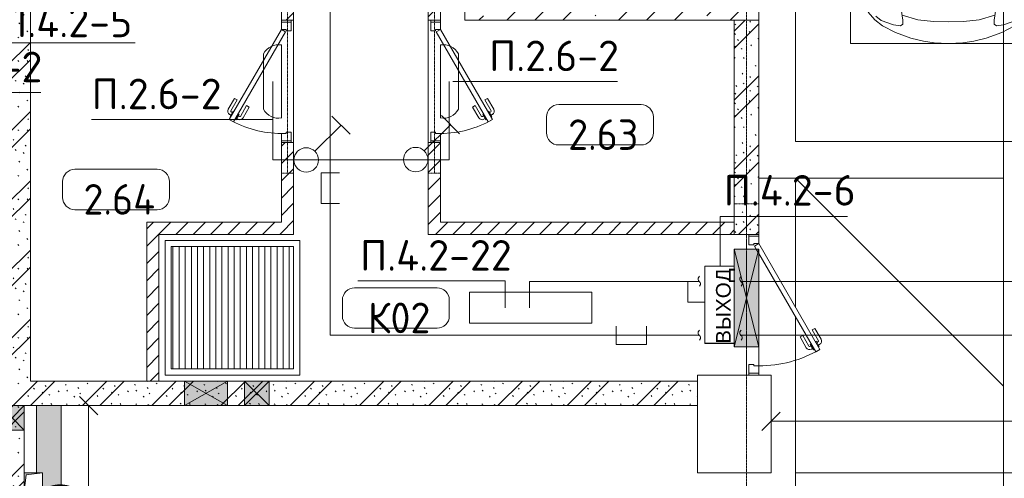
# Model space of a CAD drawing. Header units: millimetres. Extents: x -32229 to 288056, y -13689 to 125138.
# Tile 180 of 193: x 37498 to 45541, y 113006 to 116755. Entities that reach past the tile are written whole.
import ezdxf

# ---------------------------------------------------------------- set-up
doc = ezdxf.new("R2010")
doc.units = ezdxf.units.MM
doc.linetypes.add('3_ Штрих_ 1 х 1 мм', pattern=[2, 1, -1])
doc.linetypes.add('ADSK_Линия сетки', pattern=[25, 20, -2.5, 0, -2.5])
for name, color, linetype, lineweight in [('A-ANNO-DIMS', 7, 'Continuous', 9), ('A-ANNO-DIMS-200', 7, 'Continuous', 9), ('A-ANNO-NOTE', 7, 'Continuous', 18), ('A-AREA-IDEN', 7, 'Continuous', 9), ('A-DETL-GENF', 7, 'Continuous', 18), ('A-DETL-THIN', 7, 'Continuous', 9), ('A-DOOR', 7, 'Continuous', 18), ('A-DOOR-FRAM', 7, 'Continuous', 9), ('A-FLOR', 7, 'Continuous', 18), ('A-GENM', 7, 'Continuous', 18), ('A-GLAZ', 7, 'Continuous', 18), ('A-WALL', 7, 'Continuous', 18), ('A-WALL-PATT', 7, 'Continuous', 40), ('C-PRKG', 7, 'Continuous', 18), ('G-ANNO-TEXT', 7, 'Continuous', 9), ('I-WALL', 7, 'Continuous', 18), ('M-EQPM', 7, 'Continuous', 18), ('S-BEAM', 7, 'Continuous', 18), ('S-COLS', 7, 'Continuous', 18), ('S-GRID', 7, 'Continuous', 9)]:
    doc.layers.add(name, color=color, linetype=linetype, lineweight=lineweight)
doc.layers.add('A-DETL', color=7, linetype='Continuous', lineweight=9, true_color=0x00a600)
doc.styles.add('Arial', font='arial.ttf', dxfattribs={"height": 120})
doc.styles.add('GOST Common_3', font='GOST_Common.ttf', dxfattribs={"width": 0.9, "height": 250})
doc.styles.add('GOST Common_4', font='GOST_Common.ttf', dxfattribs={"height": 250})
doc.styles.add('ISOCPEUR', font='isocpeur.ttf', dxfattribs={"height": 250})
doc.dimstyles.new('ГОСТ_2_5_мм2', dxfattribs={"dimscale": 304.8, "dimtxt": 251.428749, "dimasz": 0.492126, "dimexe": 0.492126, "dimexo": 0.656168, "dimgap": 0.098425, "dimtad": 1, "dimdec": 0, "dimdsep": 46, "dimtxsty": 'GOST Common_3', "dimblk1": 'OBLIQUE', "dimblk2": 'OBLIQUE', "dimsah": 1, "dimcen": 0.09, "dimazin": 2, "dimtfac": 1, "dimtdec": 4, "dimtix": 1, "dimtmove": 0, "dimatfit": 3, "dimfxl": 1, "dimtvp": 1, "dimtolj": 1, "dimtzin": 0, "dimarcsym": 2})
doc.dimstyles.new('ГОСТ_2_5_мм2_1', dxfattribs={"dimscale": 304.8, "dimtxt": 251.428749, "dimasz": 0.492126, "dimexe": 0.492126, "dimexo": 0.656168, "dimgap": 0.098425, "dimtad": 1, "dimdec": 0, "dimdsep": 46, "dimtxsty": 'GOST Common_3', "dimblk1": 'OBLIQUE', "dimblk2": 'OBLIQUE', "dimsah": 1, "dimcen": 0.09, "dimazin": 2, "dimtfac": 1, "dimtdec": 4, "dimtix": 1, "dimtmove": 0, "dimatfit": 3, "dimfxl": 1, "dimtvp": 1, "dimtolj": 1, "dimtzin": 0, "dimarcsym": 2})
pattern_1 = [(135, (300.56, 377.28), (-565.6854, 6e-14), [10, -790]), (135, (349.8, 474.73), (-565.6854, 6e-14), [10, -790]), (135, (423.93, 473.06), (-565.6854, 6e-14), [10, -790]), (135, (229.92, 447.9), (-565.6854, 6e-14), [10, -790]), (135, (155.08, 447.9), (-565.6854, 6e-14), [10, -790]), (135, (114.9, 369.03), (-565.6854, 6e-14), [10, -790]), (135, (132.43, 285.8), (-565.6854, 6e-14), [10, -790]), (135, (214.66, 322), (-565.6854, 6e-14), [10, -790]), (135, (198.16, 261.88), (-565.6854, 6e-14), [10, -790]), (135, (45.2, 272.9), (-565.6854, 6e-14), [10, -790]), (135, (42.32, 336.16), (-565.6854, 6e-14), [10, -790]), (135, (92.26, 192.24), (-565.6854, 6e-14), [10, -790]), (135, (7.07, 149.2), (-565.6854, 6e-14), [10, -790]), (135, (80.6, 95.1), (-565.6854, 6e-14), [10, -790]), (135, (79.53, 36.94), (-565.6854, 6e-14), [10, -790]), (135, (153.87, 74.56), (-565.6854, 6e-14), [10, -790]), (135, (228.35, 124.8), (-565.6854, 6e-14), [10, -790]), (135, (279.75, 180.4), (-565.6854, 6e-14), [10, -790]), (135, (282.9, 31.63), (-565.6854, 6e-14), [10, -790]), (135, (377.38, 53.45), (-565.6854, 6e-14), [10, -790]), (135, (352.28, 102.7), (-565.6854, 6e-14), [10, -790]), (135, (354.05, 0), (-565.6854, 6e-14), [10, -790]), (135, (553.23, 16.45), (-565.6854, 6e-14), [10, -790]), (135, (542.38, 63.45), (-565.6854, 6e-14), [10, -790]), (135, (536.58, 239.3), (-565.6854, 6e-14), [10, -790]), (135, (475.85, 203.9), (-565.6854, 6e-14), [10, -790]), (135, (475.85, 316.54), (-565.6854, 6e-14), [10, -790]), (135, (520.8, 408.7), (-565.6854, 6e-14), [10, -790]), (135, (551.1, 470.8), (-565.6854, 6e-14), [10, -790]), (135, (235.25, 537.93), (-565.6854, 6e-14), [10, -790]), (135, (407.25, 547.65), (-565.6854, 6e-14), [10, -790]), (135, (94.5, 558.6), (-565.6854, 6e-14), [10, -790]), (135, (46.4, 532.3), (-565.6854, 6e-14), [10, -790]), (135, (85.56, 465.04), (-565.6854, 6e-14), [10, -790]), (135, (355.53, 181.14), (-565.6854, 6e-14), [10, -790]), (135, (362.23, 243.6), (-565.6854, 6e-14), [10, -790]), (135, (413.45, 344.1), (-565.6854, 6e-14), [10, -790]), (135, (286.3, 273.25), (-565.6854, 6e-14), [10, -790]), (135, (423.02, 263.72), (-565.6854, 6e-14), [10, -790]), (135, (162.94, 190.2), (-565.6854, 6e-14), [10, -790]), (135, (470.25, 120.93), (-565.6854, 6e-14), [10, -790]), (135, (484.48, 9.78), (-565.6854, 6e-14), [10, -790]), (45, (0, 212.13), (-565.6854, 0), []), (45, (212.13, 0), (-565.6854, 0), []), (45, (353.55, 0), (-565.6854, 0), []), (45, (0, 353.55), (-565.6854, 0), [])]
pattern_2 = [(45, (0, 0), (-70.71068, 70.71068), [])]

# ---------------------------------------------------------------- blocks, each defined once
blk = doc.blocks.new('АР_Дверь однопольная - 1000х2100h_850__Кладовая-4711806--02 ЭО')
at = {"layer": 'A-DOOR', "color": 253, "lineweight": 5, "true_color": 0xaaaaaa}
for p, q in [((138.9, 433.3), (227.7, 484.6)), ((151.4, 411.7), (138.9, 433.3)), ((151.4, 411.7), (240.2, 462.9)), ((285.5, 469.4), (242.2, 444.4)), ((242.2, 444.4), (246.2, 437.5)), ((253, 450.7), (247, 461.1)), ((270.2, 395.9), (266.2, 402.9)), ((274.6, 463.2), (268.6, 473.6)), ((313.5, 420.9), (270.2, 395.9)), ((281, 402.2), (287, 391.8)), ((289.5, 462.5), (285.5, 469.4)), ((302.6, 414.7), (308.7, 404.3)), ((309.5, 427.9), (313.5, 420.9)), ((196.4, 333.7), (285.2, 385)), ((196.4, 333.7), (208.9, 312.1)), ((208.9, 312.1), (297.7, 363.3))]:
    blk.add_line(p, q, dxfattribs=at)
at = {"layer": 'A-DOOR', "color": 253, "lineweight": 13, "true_color": 0xaaaaaa}
for p, q in [((311.1, 475), (-425, 50)), ((-405, 15.4), (331.1, 440.4)), ((331.1, 440.4), (311.1, 475)), ((-425, 50), (-405, 15.4))]:
    blk.add_line(p, q, dxfattribs=at)
at = {"layer": 'A-DOOR', "color": 253, "lineweight": 5, "true_color": 0xaaaaaa}
for centre, radius, start, end in [((242.7, 458.6), 30, 30, 120), ((242.7, 458.6), 4.99, 30, 120), ((282.7, 389.3), 30, 300, 30), ((-425, 50), 850, 360, 30), ((282.7, 389.3), 4.99, 300, 30)]:
    blk.add_arc(centre, radius, start, end, dxfattribs=at)
at = {"layer": 'A-DOOR-FRAM', "color": 253, "lineweight": 13, "true_color": 0xaaaaaa}
for p, q in [((-485, 50), (-500, 50)), ((-425, 50), (-485, 50)), ((-485, 50), (-485, -30)), ((-425, 10), (-425, 50)), ((-415, 10), (-425, 10)), ((-415, -30), (-415, 10)), ((425, 10), (415, 10)), ((415, 10), (415, -30)), ((485, 50), (425, 50)), ((425, 50), (425, 10)), ((485, -30), (485, 50)), ((485, 50), (500, 50)), ((-485, -30), (-500, -30)), ((-485, -30), (-415, -30)), ((415, -30), (485, -30)), ((485, -30), (500, -30))]:
    blk.add_line(p, q, dxfattribs=at)
blk = doc.blocks.new('АР_Дверь однопольная - 1150х2100h_кл_ коридор-4810575--02 ЭО')
at = {"layer": 'A-DOOR', "color": 253, "lineweight": 13, "true_color": 0xaaaaaa}
for p, q in [((366, 600), (-500, 100)), ((-420, 100), (386, 565.4)), ((386, 565.4), (366, 600)), ((-500, 100), (-480, 65.4)), ((-455, 79.8), (-420, 100)), ((-480, 65.4), (-455, 79.8))]:
    blk.add_line(p, q, dxfattribs=at)
at = {"layer": 'A-DOOR', "color": 253, "lineweight": 5, "true_color": 0xaaaaaa}
for p, q in [((193.8, 558.3), (282.6, 609.6)), ((206.3, 536.7), (295.1, 587.9)), ((340.4, 594.4), (297.1, 569.4)), ((297.1, 569.4), (301.1, 562.5)), ((307.9, 575.7), (301.9, 586.1)), ((329.5, 588.2), (323.5, 598.6)), ((344.4, 587.5), (340.4, 594.4)), ((206.3, 536.7), (193.8, 558.3)), ((251.3, 458.7), (340.1, 510)), ((263.8, 437.1), (352.6, 488.3)), ((325.1, 520.9), (321.1, 527.9)), ((368.4, 545.9), (325.1, 520.9)), ((335.9, 527.2), (341.9, 516.8)), ((357.5, 539.7), (363.6, 529.3)), ((364.4, 552.9), (368.4, 545.9)), ((251.3, 458.7), (263.8, 437.1))]:
    blk.add_line(p, q, dxfattribs=at)
for centre, radius, start, end in [((297.6, 583.6), 30, 30, 120), ((297.6, 583.6), 4.99, 30, 120), ((-500, 100), 1000, 360, 30), ((337.6, 514.3), 4.99, 300, 30), ((337.6, 514.3), 30, 300, 30)]:
    blk.add_arc(centre, radius, start, end, dxfattribs=at)
at = {"layer": 'A-DOOR-FRAM', "color": 253, "lineweight": 13, "true_color": 0xaaaaaa}
for p, q in [((-560, 100), (-575, 100)), ((-500, 100), (-560, 100)), ((-560, 100), (-560, 20)), ((-500, 60), (-500, 100)), ((560, 100), (500, 100)), ((500, 100), (500, 60)), ((560, 20), (560, 100)), ((560, 100), (575, 100)), ((-560, 20), (-575, 20)), ((-560, 20), (-490, 20)), ((-490, 60), (-500, 60)), ((-490, 20), (-490, 60)), ((500, 60), (490, 60)), ((490, 60), (490, 20)), ((490, 20), (560, 20)), ((560, 20), (575, 20))]:
    blk.add_line(p, q, dxfattribs=at)
blk = doc.blocks.new('АР_Машиноместо - 4900x2400_М__5300х2500_-V49--02 ЭО')
at = {"layer": 'A-DETL-GENF', "color": 253, "lineweight": 13, "true_color": 0xaaaaaa}
for p, q in [((1250, -800), (1132.7, -806)), ((1250, -800), (1367.3, -806)), ((943.3, -845.1), (815.8, -891)), ((1044.2, -818.6), (943.3, -845.1)), ((1132.7, -806), (1044.2, -818.6)), ((1367.3, -806), (1455.8, -818.6)), ((1455.8, -818.6), (1556.7, -845.1)), ((1556.7, -845.1), (1684.2, -891)), ((800.1, -952.6), (700.9, -989.1)), ((815.8, -891), (711.9, -946.2)), ((859, -944.1), (800.1, -952.6)), ((877.7, -958.9), (859, -944.1)), ((877.7, -991.4), (877.7, -958.9)), ((1622.3, -958.9), (1641, -944.1)), ((1622.3, -991.4), (1622.3, -958.9)), ((1641, -944.1), (1699.9, -952.6)), ((1684.2, -891), (1788.1, -946.2)), ((1699.9, -952.6), (1799.1, -989.1)), ((1788.1, -946.2), (1852.8, -992.8)), ((841.1, -1225.9), (877.7, -991.4)), ((1000.2, -994.5), (871.4, -1031.3)), ((1127.4, -979.8), (1000.2, -994.5)), ((1250, -977.6), (1127.4, -979.8)), ((1250, -977.6), (1372.6, -979.8)), ((1372.6, -979.8), (1499.8, -994.5)), ((1499.8, -994.5), (1628.6, -1031.3)), ((1658.9, -1225.9), (1622.3, -991.4)), ((1799.1, -989.1), (1845, -1024.3)), ((1852.8, -992.8), (1906.8, -1056.8))]:
    blk.add_line(p, q, dxfattribs=at)
at = {"layer": 'C-PRKG', "color": 253, "lineweight": 13, "true_color": 0xaaaaaa}
for p, q in [((2500, 0), (0, 0)), ((2500, 0), (2500, -5300)), ((450, -800), (2050, -800)), ((2050, -800), (2050, -4500))]:
    blk.add_line(p, q, dxfattribs=at)
blk = doc.blocks.new('АР_Дверь однопольная - 1000х2100h_850__Кладовая-4711845--02 ЭО')
at = {"layer": 'A-DOOR', "color": 253, "lineweight": 5, "true_color": 0xaaaaaa}
for p, q in [((-138.9, 433.3), (-227.7, 484.6)), ((-309.5, 427.9), (-313.5, 420.9)), ((-313.5, 420.9), (-270.2, 395.9)), ((-302.6, 414.7), (-308.7, 404.3)), ((-289.5, 462.5), (-285.5, 469.4)), ((-281, 402.2), (-287, 391.8)), ((-285.5, 469.4), (-242.2, 444.4)), ((-274.6, 463.2), (-268.6, 473.6)), ((-270.2, 395.9), (-266.2, 402.9)), ((-253, 450.7), (-247, 461.1)), ((-242.2, 444.4), (-246.2, 437.5)), ((-151.4, 411.7), (-240.2, 462.9)), ((-151.4, 411.7), (-138.9, 433.3)), ((-208.9, 312.1), (-297.7, 363.3)), ((-196.4, 333.7), (-285.2, 385)), ((-196.4, 333.7), (-208.9, 312.1))]:
    blk.add_line(p, q, dxfattribs=at)
at = {"layer": 'A-DOOR', "color": 253, "lineweight": 13, "true_color": 0xaaaaaa}
for p, q in [((-311.1, 475), (-331.1, 440.4)), ((-331.1, 440.4), (405, 15.4)), ((425, 50), (-311.1, 475)), ((405, 15.4), (425, 50))]:
    blk.add_line(p, q, dxfattribs=at)
at = {"layer": 'A-DOOR', "color": 253, "lineweight": 5, "true_color": 0xaaaaaa}
for centre, radius, start, end in [((-242.7, 458.6), 30, 60, 150), ((425, 50), 850, 150, 180), ((-282.7, 389.3), 30, 150, 240), ((-242.7, 458.6), 4.99, 60, 150), ((-282.7, 389.3), 4.99, 150, 240)]:
    blk.add_arc(centre, radius, start, end, dxfattribs=at)
at = {"layer": 'A-DOOR-FRAM', "color": 253, "lineweight": 13, "true_color": 0xaaaaaa}
for p, q in [((-485, 50), (-500, 50)), ((-425, 50), (-485, 50)), ((-485, 50), (-485, -30)), ((-425, 10), (-425, 50)), ((-415, 10), (-425, 10)), ((-415, -30), (-415, 10)), ((425, 10), (415, 10)), ((415, 10), (415, -30)), ((485, 50), (425, 50)), ((425, 50), (425, 10)), ((485, -30), (485, 50)), ((485, 50), (500, 50)), ((-485, -30), (-500, -30)), ((-485, -30), (-415, -30)), ((415, -30), (485, -30)), ((485, -30), (500, -30))]:
    blk.add_line(p, q, dxfattribs=at)
blk = doc.blocks.new('АР_Приямок - ПР-1_1100х1100 х50-V75--02 ЭО')
at = {"layer": 'M-EQPM', "lineweight": 5, "true_color": 0xaaaaaa}
h = blk.add_hatch(dxfattribs=at)
h.set_pattern_fill('FP_31', color=253, style=0, pattern_type=2)
h.set_pattern_definition([(90, (0, 0), (-50, 3e-15), [])])
h.paths.add_polyline_path([(1050, -500), (1050, 500), (50, 500), (50, -500)])
at = {"layer": 'M-EQPM', "color": 253, "lineweight": 13, "true_color": 0xaaaaaa}
for p, q in [((0, -550), (0, 550)), ((0, 550), (1100, 550)), ((1100, 550), (1100, -550)), ((1100, -550), (0, -550))]:
    blk.add_line(p, q, dxfattribs=at)
blk = doc.blocks.new('АР_Лоток - 200х100h_ЛВ1-7906145--02 ЭО')
at = {"layer": 'M-EQPM', "lineweight": 13, "true_color": 0xf3f3f3}
blk.add_hatch(color=7, dxfattribs=at).paths.add_polyline_path([(0, -100), (14610, -100), (14610, 100), (14060, 100), (14060, 50), (13910, 50), (13910, 100), (0, 100)])
at = {"layer": 'M-EQPM', "color": 253, "lineweight": 13, "true_color": 0xaaaaaa}
for p, q in [((14610, 100), (14060, 100)), ((0, -100), (14610, -100))]:
    blk.add_line(p, q, dxfattribs=at)
blk = doc.blocks.new('АР_Отверстие прямоугольное - ОВВ-4809548--02 ЭО')
at = {"layer": 'A-GLAZ', "lineweight": 13, "true_color": 0xf0f0f0}
blk.add_hatch(color=7, dxfattribs=at).paths.add_polyline_path([(525, 100), (-275, 100), (-275, -100), (525, -100)])
at = {"layer": 'A-GLAZ', "color": 253, "lineweight": 5, "true_color": 0xaaaaaa}
for p, q in [((525, 100), (-275, -100)), ((-275, 100), (525, -100))]:
    blk.add_line(p, q, dxfattribs=at)
at = {"layer": 'A-GLAZ', "color": 253, "lineweight": 13, "true_color": 0xaaaaaa}
for p, q in [((525, 100), (-275, 100)), ((-275, 100), (-275, -100)), ((-275, 100), (-275, -100)), ((525, -100), (525, 100)), ((525, 100), (525, -100)), ((-275, -100), (525, -100))]:
    blk.add_line(p, q, dxfattribs=at)
blk = doc.blocks.new('АР_Отверстие прямоугольное - ОВВ-3298944--02 ЭО')
at = {"layer": 'A-GLAZ', "lineweight": 13, "true_color": 0xf0f0f0}
blk.add_hatch(color=7, dxfattribs=at).paths.add_polyline_path([(300, 100), (-50, 100), (-50, -100), (300, -100)])
at = {"layer": 'A-GLAZ', "color": 253, "lineweight": 5, "true_color": 0xaaaaaa}
for p, q in [((300, 100), (-50, -100)), ((-50, 100), (300, -100))]:
    blk.add_line(p, q, dxfattribs=at)
at = {"layer": 'A-GLAZ', "color": 253, "lineweight": 13, "true_color": 0xaaaaaa}
for p, q in [((300, 100), (-50, 100)), ((-50, 100), (-50, -100)), ((-50, 100), (-50, -100)), ((300, -100), (300, 100)), ((300, 100), (300, -100)), ((-50, -100), (300, -100))]:
    blk.add_line(p, q, dxfattribs=at)
blk = doc.blocks.new('АР_Канал вертикальный прямоугольный - ВК-V88--02 ЭО')
at = {"layer": 'M-EQPM', "lineweight": 13, "true_color": 0xe2e2e2}
blk.add_hatch(color=254, dxfattribs=at).paths.add_polyline_path([(-75, -75), (-60, 60), (75, 75), (-75, 75)])
at = {"layer": 'M-EQPM', "color": 253, "lineweight": 13, "true_color": 0xaaaaaa}
for p, q in [((75, 75), (-75, 75)), ((-75, 75), (-75, -75)), ((75, 75), (-75, 75)), ((-75, 75), (-75, -75)), ((-75, -75), (-75, 75)), ((-75, 75), (75, 75)), ((-75, -75), (-60, 60)), ((-75, -75), (-60, 60)), ((-60, 60), (75, 75)), ((-60, 60), (75, 75)), ((75, -75), (75, 75)), ((75, 75), (75, -75)), ((-75, -75), (75, -75)), ((75, -75), (-75, -75))]:
    blk.add_line(p, q, dxfattribs=at)
blk = doc.blocks.new('АР-Заполнение деф_ шва - Д_ш_-4425143--02 ЭО')
at = {"layer": 'A-GENM', "color": 253, "lineweight": 13, "true_color": 0xaaaaaa}
blk.add_line((0, -25), (24910, -25), dxfattribs=at)
blk = doc.blocks.new('АР_Перемычка - 100_Уx1_75x5__250-250-6683530--02 ЭО')
at = {"layer": 'S-BEAM', "color": 9, "linetype": '3_ Штрих_ 1 х 1 мм', "lineweight": 15, "true_color": 0xc4c4c4}
for p, q in [((-750, 50), (-750, -50)), ((750, 50), (750, -50)), ((-750, 0), (750, 0))]:
    blk.add_line(p, q, dxfattribs=at)
blk = doc.blocks.new('АР_Отверстие прямоугольное - ВК-4096260--02 ЭО')
at = {"layer": 'A-GLAZ', "lineweight": 13, "true_color": 0xf0f0f0}
blk.add_hatch(color=7, dxfattribs=at).paths.add_polyline_path([(225, 100), (25, 100), (25, -100), (225, -100)])
at = {"layer": 'A-GLAZ', "color": 253, "lineweight": 5, "true_color": 0xaaaaaa}
for p, q in [((225, 100), (25, -100)), ((25, 100), (225, -100))]:
    blk.add_line(p, q, dxfattribs=at)
at = {"layer": 'A-GLAZ', "color": 253, "lineweight": 13, "true_color": 0xaaaaaa}
for p, q in [((225, 100), (25, 100)), ((25, 100), (25, -100)), ((25, 100), (25, -100)), ((225, -100), (225, 100)), ((225, 100), (225, -100)), ((25, -100), (225, -100))]:
    blk.add_line(p, q, dxfattribs=at)
blk = doc.blocks.new('АР_Перемычка - 200_Уx2_75x5__Опх2_0_75x5_-250-7324822--02 ЭО')
at = {"layer": 'S-BEAM', "color": 9, "linetype": '3_ Штрих_ 1 х 1 мм', "lineweight": 15, "true_color": 0xc4c4c4}
for p, q in [((-825, 100), (-825, -100)), ((575, 100), (575, -100)), ((-825, 0), (-455, 0)), ((-455, 0), (345, 0)), ((345, 0), (575, 0))]:
    blk.add_line(p, q, dxfattribs=at)
blk = doc.blocks.new('АР_Отверстие прямоугольное - ЭОМ-6302464--02 ЭО')
at = {"layer": 'A-GLAZ', "lineweight": 13, "true_color": 0xf0f0f0}
blk.add_hatch(color=7, dxfattribs=at).paths.add_polyline_path([(25, -100), (225, -100), (225, 100), (25, 100)])
at = {"layer": 'A-GLAZ', "color": 253, "lineweight": 5, "true_color": 0xaaaaaa}
for p, q in [((225, 100), (25, -100)), ((25, 100), (225, -100))]:
    blk.add_line(p, q, dxfattribs=at)
at = {"layer": 'A-GLAZ', "color": 253, "lineweight": 13, "true_color": 0xaaaaaa}
for p, q in [((225, 100), (25, 100)), ((25, 100), (25, -100)), ((25, 100), (25, -100)), ((225, -100), (225, 100)), ((225, 100), (225, -100)), ((25, -100), (225, -100))]:
    blk.add_line(p, q, dxfattribs=at)
blk = doc.blocks.new('Наметкина 10_РД_АР_П_rvt-1--02 ЭО')
at = {"layer": 'A-WALL-PATT', "lineweight": 5, "true_color": 0xaaaaaa}
h = blk.add_hatch(dxfattribs=at)
h.set_pattern_fill('FP_2', color=253, style=0, pattern_type=2)
h.set_pattern_definition(pattern_2)
h.paths.add_polyline_path([(39735.3, 115000), (39735.3, 115750), (39635.3, 115750), (39635.3, 115000)])
h.paths.add_polyline_path([(39735.3, 116750), (39735.3, 117255), (39635.3, 117255), (39635.3, 116750)])
h.paths.add_polyline_path([(39635.3, 118255), (39735.3, 118255), (39735.3, 119560), (39635.3, 119560), (39635.3, 118721.2)])
h = blk.add_hatch(dxfattribs=at)
h.set_pattern_fill('FP_2', color=253, style=0, pattern_type=2)
h.set_pattern_definition(pattern_2)
h.paths.add_polyline_path([(40935.3, 115100), (40935.3, 115750), (40835.3, 115750), (40835.3, 115100)])
h.paths.add_polyline_path([(40935.3, 116750), (40935.3, 117255), (40835.3, 117255), (40835.3, 116750)])
h.paths.add_polyline_path([(40935.3, 118255), (40935.3, 119560), (40835.3, 119560), (40835.3, 118255)])
h = blk.add_hatch(dxfattribs=at)
h.set_pattern_fill('FP_1', color=253, style=0, pattern_type=2)
h.set_pattern_definition(pattern_1)
h.paths.add_polyline_path([(37385.3, 113800), (37585.3, 113800), (37585.3, 118150), (37385.3, 118150), (37385.3, 114423.8)])
h = blk.add_hatch(dxfattribs=at)
h.set_pattern_fill('FP_1', color=253, style=0, pattern_type=2)
h.set_pattern_definition(pattern_1)
h.paths.add_polyline_path([(43535.3, 115000), (43535.3, 116750), (43335.3, 116750), (43335.3, 115000)])
h = blk.add_hatch(dxfattribs=at)
h.set_pattern_fill('FP_2', color=253, style=0, pattern_type=2)
h.set_pattern_definition(pattern_2)
h.paths.add_polyline_path([(39635.3, 115000), (39635.3, 115100), (38535.3, 115100), (38535.3, 115000), (38649.6, 115000)])
h = blk.add_hatch(dxfattribs=at)
h.set_pattern_fill('FP_2', color=253, style=0, pattern_type=2)
h.set_pattern_definition(pattern_2)
h.paths.add_polyline_path([(43335.3, 115000), (43335.3, 115100), (40835.3, 115100), (40835.3, 115000), (41249.3, 115000)])
h = blk.add_hatch(dxfattribs=at)
h.set_pattern_fill('FP_2', color=253, style=0, pattern_type=2)
h.set_pattern_definition(pattern_2)
h.paths.add_polyline_path([(38635.3, 113800), (38635.3, 115000), (38535.3, 115000), (38535.3, 113800)])
h = blk.add_hatch(dxfattribs=at)
h.set_pattern_fill('FP_1', color=253, style=0, pattern_type=2)
h.set_pattern_definition(pattern_1)
h.paths.add_polyline_path([(37535.3, 113600), (43035.3, 113600), (43035.3, 113800), (36105.3, 113800), (36105.3, 113600), (37335.3, 113600)])
h = blk.add_hatch(dxfattribs=at)
h.set_pattern_fill('FP_1', color=253, style=0, pattern_type=2)
h.set_pattern_definition(pattern_1)
h.paths.add_polyline_path([(37535.3, 110450), (37535.3, 113600), (37335.3, 113600), (37335.3, 110450)])
at = {"layer": 'S-COLS', "lineweight": 5, "true_color": 0xaaaaaa}
h = blk.add_hatch(dxfattribs=at)
h.set_pattern_fill('FP_3', color=253, style=0, pattern_type=2)
h.set_pattern_definition([(45, (0, 0), (-228.0985, 228.0985), []), (45, (228.1, 0), (-228.0985, 228.0985), [403.225, -80.645, 6.706, -73.939])])
h.paths.add_polyline_path([(41135.3, 116750), (43535.3, 116750), (43535.3, 117150), (41135.3, 117150)])
at = {"layer": 'A-FLOR', "color": 253, "lineweight": 13, "true_color": 0xaaaaaa}
for p, q in [((45535.3, 115460), (45535.3, 121060)), ((39735.3, 116750), (39735.3, 115750)), ((39735.3, 115750), (39735.3, 116750)), ((40835.3, 115750), (40835.3, 116750)), ((40835.3, 116750), (40835.3, 115750)), ((43535.3, 115460), (45535.3, 115460)), ((43835.3, 115460), (43535.3, 115460)), ((43835.3, 114405.4), (43835.3, 115460)), ((45535.3, 113760), (43835.3, 115460)), ((43835.3, 115460), (45535.3, 115460)), ((43835.3, 114405.4), (43835.3, 115460)), ((45535.3, 113760), (45535.3, 115460)), ((43535.3, 114985), (43535.3, 115000)), ((43535.3, 115000), (43535.3, 114985)), ((38735.3, 113900), (38735.3, 114900)), ((38735.3, 114900), (39735.3, 114900)), ((39735.3, 114900), (39735.3, 113900)), ((43535.3, 114080), (43535.3, 114845)), ((43535.3, 114845), (43535.3, 114080)), ((43835.3, 94450), (43835.3, 114325.4)), ((43835.3, 94450), (43835.3, 114325.4)), ((43535.3, 113925), (43535.3, 114080)), ((43535.3, 114080), (43535.3, 113925)), ((39735.3, 113900), (38735.3, 113900)), ((43535.3, 113850), (43535.3, 113865)), ((43535.3, 113865), (43535.3, 113850)), ((45535.3, 96150), (45535.3, 113760)), ((37635.3, 113050), (37635.3, 113600)), ((37835.3, 113600), (37835.3, 98990))]:
    blk.add_line(p, q, dxfattribs=at)
at = {"layer": 'A-WALL', "color": 253, "lineweight": 15, "true_color": 0xaaaaaa}
for p, q in [((43335.3, 115100), (43335.3, 115000)), ((43335.3, 115000), (43335.3, 115100))]:
    blk.add_line(p, q, dxfattribs=at)
at = {"layer": 'I-WALL', "color": 253, "lineweight": 13, "true_color": 0xaaaaaa}
for p, q in [((37585.3, 113800), (37585.3, 118150)), ((39635.3, 117255), (39635.3, 116750)), ((39735.3, 116750), (39735.3, 117255)), ((40835.3, 117255), (40835.3, 116750)), ((40935.3, 116750), (40935.3, 116950)), ((39635.3, 116750), (39735.3, 116750)), ((40835.3, 116750), (40935.3, 116750)), ((43335.3, 116750), (43335.3, 115100)), ((43535.3, 116750), (43335.3, 116750)), ((43535.3, 115000), (43535.3, 116750)), ((39635.3, 115750), (39635.3, 115100)), ((39735.3, 115750), (39635.3, 115750)), ((39735.3, 115000), (39735.3, 115750)), ((40835.3, 115750), (40835.3, 115100)), ((40935.3, 115750), (40835.3, 115750)), ((40935.3, 115100), (40935.3, 115750)), ((39635.3, 115100), (38535.3, 115100)), ((38535.3, 115100), (38535.3, 115000)), ((40835.3, 115100), (40835.3, 115000)), ((43335.3, 115100), (40935.3, 115100)), ((38535.3, 115000), (38535.3, 113800)), ((38635.3, 115000), (39635.3, 115000)), ((38635.3, 113800), (38635.3, 115000)), ((39635.3, 115000), (39735.3, 115000)), ((40835.3, 115000), (43335.3, 115000)), ((43335.3, 115000), (43535.3, 115000)), ((38845.3, 113800), (37585.3, 113800)), ((38535.3, 113800), (38635.3, 113800)), ((39195.3, 113800), (38845.3, 113800)), ((39335.3, 113800), (39195.3, 113800)), ((39535.3, 113800), (39335.3, 113800)), ((43035.3, 113800), (39535.3, 113800)), ((43035.3, 113600), (43035.3, 113800)), ((37535.3, 113600), (38845.3, 113600)), ((37535.3, 113400), (37535.3, 113600)), ((38845.3, 113600), (39195.3, 113600)), ((39195.3, 113600), (39335.3, 113600)), ((39335.3, 113600), (39535.3, 113600)), ((39535.3, 113600), (43035.3, 113600)), ((37535.3, 113050), (37535.3, 113400)), ((37535.3, 112900), (37535.3, 113050))]:
    blk.add_line(p, q, dxfattribs=at)
at = {"layer": 'S-COLS', "color": 253, "lineweight": 15, "true_color": 0xaaaaaa}
for p, q in [((41135.3, 117150), (41135.3, 116750)), ((43535.3, 116750), (43535.3, 117150)), ((41135.3, 116750), (43535.3, 116750)), ((43035.3, 113850), (43035.3, 113050)), ((43635.3, 113850), (43035.3, 113850)), ((43635.3, 113050), (43635.3, 113850)), ((43035.3, 113050), (43635.3, 113050))]:
    blk.add_line(p, q, dxfattribs=at)
at = {"layer": 'A-DOOR', "color": 253, "lineweight": 13, "true_color": 0xaaaaaa}
for name, p, rotation in [('АР_Дверь однопольная - 1000х2100h_850__Кладовая-4711845--02 ЭО', (39685.3, 116250), 89.9999999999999), ('АР_Дверь однопольная - 1000х2100h_850__Кладовая-4711806--02 ЭО', (40885.3, 116250), 270), ('АР_Дверь однопольная - 1150х2100h_кл_ коридор-4810575--02 ЭО', (43435.3, 114425), 270)]:
    blk.add_blockref(name, p, dxfattribs=dict(at, rotation=rotation))
at = {"layer": 'A-GENM', "color": 253, "lineweight": 13, "true_color": 0xaaaaaa, "rotation": 270}
blk.add_blockref('АР-Заполнение деф_ шва - Д_ш_-4425143--02 ЭО', (45560.3, 121060), dxfattribs=at)
at = {"layer": 'A-GLAZ', "color": 253, "lineweight": 13, "true_color": 0xaaaaaa}
for name, p, rotation in [('АР_Отверстие прямоугольное - ОВВ-4809548--02 ЭО', (43435.3, 114605), 270), ('АР_Отверстие прямоугольное - ОВВ-3298944--02 ЭО', (39145.3, 113700), 180), ('АР_Отверстие прямоугольное - ЭОМ-6302464--02 ЭО', (37435.3, 113375), 90)]:
    blk.add_blockref(name, p, dxfattribs=dict(at, rotation=rotation))
blk.add_blockref('АР_Отверстие прямоугольное - ВК-4096260--02 ЭО', (39310.3, 113700), dxfattribs=at)
at = {"layer": 'C-PRKG', "color": 253, "lineweight": 13, "true_color": 0xaaaaaa, "rotation": 180}
blk.add_blockref('АР_Машиноместо - 4900x2400_М__5300х2500_-V49--02 ЭО', (46335.3, 115760), dxfattribs=at)
at = {"layer": 'M-EQPM', "color": 253, "lineweight": 13, "true_color": 0xaaaaaa}
for name, p in [('АР_Приямок - ПР-1_1100х1100 х50-V75--02 ЭО', (38685.3, 114400)), ('АР_Канал вертикальный прямоугольный - ВК-V88--02 ЭО', (37610.3, 112975))]:
    blk.add_blockref(name, p, dxfattribs=at)
at = {"layer": 'M-EQPM', "color": 253, "lineweight": 13, "true_color": 0xaaaaaa, "rotation": 90.0000000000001}
blk.add_blockref('АР_Лоток - 200х100h_ЛВ1-7906145--02 ЭО', (37735.3, 98990), dxfattribs=at)
at = {"layer": 'S-BEAM', "color": 253, "lineweight": 13, "true_color": 0xaaaaaa}
for name, p, rotation in [('АР_Перемычка - 100_Уx1_75x5__250-250-6683530--02 ЭО', (39685.3, 116250), 89.9999999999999), ('АР_Перемычка - 100_Уx1_75x5__250-250-6683530--02 ЭО', (40885.3, 116250), 270), ('АР_Перемычка - 200_Уx2_75x5__Опх2_0_75x5_-250-7324822--02 ЭО', (43435.3, 114425), 270)]:
    blk.add_blockref(name, p, dxfattribs=dict(at, rotation=rotation))
blk = doc.blocks.new('DIMBLOCK1--02 ЭО')
at = {"layer": 'A-ANNO-DIMS-200'}
for p, q in [((43635.3, 113377.8), (43635.3, 113621.7)), ((49160.5, 113211.5), (49160.5, 113621.7)), ((43635.3, 113471.7), (43710.3, 113546.7)), ((49160.5, 113471.7), (49235.5, 113546.7)), ((43635.3, 113471.7), (43560.3, 113396.7)), ((43635.3, 113471.7), (49160.5, 113471.7)), ((43635.3, 113471.7), (43635.3, 113377.8)), ((49160.5, 113471.7), (49085.5, 113396.7)), ((49160.5, 113471.7), (49160.5, 113211.5))]:
    blk.add_line(p, q, dxfattribs=at)
at = {"layer": 'A-ANNO-DIMS-200', "color": 0, "insert": (46082.6, 113828.4), "char_height": 250, "width": 756.843, "attachment_point": 1, "line_spacing_factor": 1.022761, "style": 'GOST Common_3'}
blk.add_mtext('5525', dxfattribs=at)
blk = doc.blocks.new('_Oblique')
at = {"color": 0, "linetype": 'ByBlock', "lineweight": -2}
blk.add_line((-0.5, -0.5), (0.5, 0.5), dxfattribs=at)
blk = doc.blocks.new('Марка помещения 2 - Марка помещения 2-1605974--02 ЭО')
at = {"layer": 'A-AREA-IDEN', "color": 253, "true_color": 0xaaaaaa}
for p, q in [((-1.797, 0.841), (1.569, 0.841)), ((-2.297, -0.309), (-2.297, 0.341)), ((2.069, 0.341), (2.069, -0.309)), ((1.569, -0.809), (-1.797, -0.809))]:
    blk.add_line(p, q, dxfattribs=at)
for centre, start, end in [((-1.797, 0.341), 90, 180), ((1.569, 0.341), 0, 90), ((-1.797, -0.309), 180, 270), ((1.569, -0.309), 270, 360)]:
    blk.add_arc(centre, 0.5, start, end, dxfattribs=at)
blk = doc.blocks.new('DIMBLOCK259--02 ЭО')
at = {"layer": 'A-ANNO-DIMS-200'}
for p, q in [((38060.1, 113600), (37985.1, 113675)), ((38154, 113600), (37910.1, 113600)), ((38060.1, 111800), (38060.1, 113600)), ((38060.1, 113600), (38135.1, 113525)), ((38060.1, 113600), (38154, 113600)), ((38190.3, 111800), (37910.1, 111800)), ((38060.1, 111800), (37985.1, 111875)), ((38060.1, 111800), (38135.1, 111725)), ((38060.1, 111800), (38190.3, 111800))]:
    blk.add_line(p, q, dxfattribs=at)
at = {"layer": 'A-ANNO-DIMS-200', "color": 0, "insert": (37703.4, 112408.1), "char_height": 250, "width": 700.591, "attachment_point": 1, "rotation": 90, "line_spacing_factor": 1.022761, "style": 'GOST Common_3'}
blk.add_mtext('1800', dxfattribs=at)
blk = doc.blocks.new('DIMBLOCK272--02 ЭО')
at = {"layer": 'A-ANNO-DIMS-200'}
for p, q in [((45696, 113050), (45621, 113125)), ((43835.3, 113050), (45846, 113050)), ((45696, 113050), (43835.3, 113050)), ((45696, 113050), (45696, 110549.5)), ((45696, 113050), (45771, 112975)), ((45696, 110549.5), (45621, 110624.5)), ((45990.6, 110549.5), (45546, 110549.5)), ((45696, 110549.5), (45771, 110474.5)), ((45696, 110549.5), (45990.6, 110549.5))]:
    blk.add_line(p, q, dxfattribs=at)
at = {"layer": 'A-ANNO-DIMS-200', "color": 0, "insert": (45339.3, 111484.4), "char_height": 250, "width": 756.843, "attachment_point": 1, "rotation": 90, "line_spacing_factor": 1.022761, "style": 'GOST Common_3'}
blk.add_mtext('2500', dxfattribs=at)

msp = doc.modelspace()

# ---------------------------------------------------------------- linework, layer by layer
at = {"layer": 'A-ANNO-NOTE', "color": 5, "lineweight": 9, "true_color": 0x0000ff}
for p, q in [((39636.1, 116548.6), (39636.1, 115951.4)), ((40934.4, 115951.4), (40934.4, 116548.6)), ((39488.8, 116024.1), (39488.8, 116475.9)), ((41081.8, 116475.9), (41081.8, 116024.1)), ((40048.8, 115967.3), (40197, 115819.1)), ((40943.1, 115970.5), (41091.4, 115822.3)), ((39908.8, 115679.1), (40122.9, 115893.2)), ((40803.2, 115682.3), (41017.3, 115896.4))]:
    msp.add_line(p, q, dxfattribs=at)
at = {"layer": 'A-ANNO-NOTE', "color": 1, "lineweight": 9, "true_color": 0xff0000}
for p, q in [((43094.8, 114741), (43334.8, 114741)), ((43094.8, 114108.9), (43094.8, 114741)), ((43094.8, 114109.4), (43094.8, 114740.6)), ((43094.8, 114740.6), (43334.4, 114740.6)), ((43334.4, 114109.4), (43334.4, 114740.6)), ((43334.8, 114741), (43334.8, 114108.9)), ((41171.3, 114273.8), (41171.3, 114526.5)), ((41171.3, 114526.5), (42171.3, 114526.5)), ((42171.3, 114526.5), (42171.3, 114273.8)), ((42171.3, 114273.8), (41171.3, 114273.8)), ((43334.4, 114109.4), (43094.8, 114109.4)), ((43334.8, 114108.9), (43094.8, 114108.9))]:
    msp.add_line(p, q, dxfattribs=at)
at = {"layer": 'A-ANNO-NOTE', "color": 5, "lineweight": 9, "true_color": 0x0000ff}
for centre in [(39838.1, 115608.4), (40732.5, 115611.6)]:
    msp.add_circle(centre, 100, dxfattribs=at)
for centre, start, end in [((39614, 116407.6), 81.09008, 151.42088), ((40956.5, 116407.6), 28.57912, 98.90992), ((39614, 116092.4), 208.57912, 278.90992), ((40956.5, 116092.4), 261.09008, 331.42088)]:
    msp.add_arc(centre, 142.7, start, end, dxfattribs=at)
at = {"layer": 'A-DETL', "color": 5, "true_color": 0x0000ff}
for p, q in [((40035.3, 114175), (40035.3, 119470.1)), ((39565.3, 116250), (39565.3, 115610)), ((41005.3, 115610), (41005.3, 116250)), ((39565.3, 115610), (41005.3, 115610)), ((40110.3, 115502.1), (39960.3, 115502.1)), ((39960.3, 115502.1), (39960.3, 115252.1)), ((39960.3, 115252.1), (40110.3, 115252.1)), ((42369, 114250), (42369, 114100)), ((42619, 114100), (42619, 114250)), ((40035.3, 114175), (43050.8, 114175)), ((43385.8, 114175), (45935.8, 114175)), ((42369, 114100), (42619, 114100))]:
    msp.add_line(p, q, dxfattribs=at)
at = {"layer": 'A-DETL', "color": 1, "true_color": 0xff0000}
for p, q in [((41662, 114615), (43052, 114615)), ((41662, 114400.1), (41662, 114615)), ((42956.3, 114445), (42956.3, 114615)), ((43387, 114615), (46535.8, 114615)), ((43096.3, 114445), (42956.3, 114445))]:
    msp.add_line(p, q, dxfattribs=at)
at = {"layer": 'A-DETL', "color": 1, "lineweight": 18, "true_color": 0xff0000}
for points in [[(43051.2, 114657.9), (43011.2, 114610.8), (43086.3, 114616.9), (43051.2, 114575.6)], [(43391.2, 114657.9), (43351.2, 114610.8), (43426.3, 114616.9), (43391.2, 114575.6)]]:
    msp.add_open_spline(points, degree=3, dxfattribs=at)
at = {"layer": 'A-DETL', "color": 5, "true_color": 0x0000ff}
for points in [[(43051.2, 114217.9), (43011.2, 114170.8), (43086.3, 114176.9), (43051.2, 114135.6)], [(43391.2, 114217.9), (43351.2, 114170.8), (43426.3, 114176.9), (43391.2, 114135.6)]]:
    msp.add_open_spline(points, degree=3, dxfattribs=at)
at = {"layer": 'A-DETL-THIN'}
for p, q in [((37275.4, 116566.8), (38440.1, 116566.8)), ((41035.3, 116250), (42381.9, 116250)), ((36610.7, 116159.7), (37670.7, 116159.7)), ((38085.3, 115938.7), (39565.3, 115938.7)), ((43220.7, 115145), (44260.7, 115145)), ((43220.7, 115145), (43220.7, 114745)), ((41463.6, 114619), (40260.8, 114619)), ((41463.6, 114619), (41463.6, 114400.1))]:
    msp.add_line(p, q, dxfattribs=at)
at = {"layer": 'S-GRID', "color": 253, "linetype": 'ADSK_Линия сетки', "true_color": 0xaaaaaa}
msp.add_line((43435.3, -12088.9), (43435.3, 125138.4), dxfattribs=at)

# ---------------------------------------------------------------- block references
at = {"lineweight": 5}
msp.add_blockref('Наметкина 10_РД_АР_П_rvt-1--02 ЭО', (0, 0), dxfattribs=at)
at = {"layer": 'A-AREA-IDEN', "color": 253, "true_color": 0xaaaaaa, "xscale": 199.9999999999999, "yscale": 199.9999999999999, "zscale": 199.9999999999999}
for p in [(42260.1, 115892.6), (38307.9, 115363.8), (40593.4, 114394.5)]:
    msp.add_blockref('Марка помещения 2 - Марка помещения 2-1605974--02 ЭО', p, dxfattribs=at)

# ---------------------------------------------------------------- texts
at = {"layer": 'A-ANNO-NOTE', "color": 1, "lineweight": 9, "true_color": 0xff0000, "insert": (43263.2, 114413.9), "char_height": 120, "width": 648, "attachment_point": 5, "rotation": 90, "line_spacing_factor": 0.936439, "style": 'Arial'}
msp.add_mtext('\\pt20.0004,39.9996,60,80.0004,99.9996,120,140.0004,159.9996,180,200.0004,219.9996,240,260.0004,279.9996,300,320.0004,339.9996,360,380.0004,399.9996,420,440.0004,459.9996,480,500.0004,519.9996,540,560.0004,579.9996,600,620.0004,639.9996;ВЫХОД', dxfattribs=at)
at = {"layer": 'A-AREA-IDEN', "color": 253, "true_color": 0xaaaaaa, "char_height": 250, "attachment_point": 5, "line_spacing_factor": 1.022766, "style": 'GOST Common_4'}
for s, insert, width in [('\\pt100,200,300,400,500,600,700,800,900,1000,1100,1200,1300,1400,1500,1600,1700,1800,1900,2000,2100,2200,2300,2400,2500,2600,2700,2800,2900,3000,3100,3200;2.63', (42264.6, 115815.1), 648), ('\\pt100,200,300,400,500,600,700,800,900,1000,1100,1200,1300,1400,1500,1600,1700,1800,1900,2000,2100,2200,2300,2400,2500,2600,2700,2800,2900,3000,3100,3200;2.64', (38311.4, 115286.4), 662), ('\\pt100,200,300,400,500,600,700,800,900,1000,1100,1200,1300,1400,1500,1600,1700,1800,1900,2000,2100,2200,2300,2400,2500,2600,2700,2800,2900,3000,3100,3200;К02', (40597.9, 114317), 582)]:
    msp.add_mtext(s, dxfattribs=dict(at, insert=insert, width=width))
at = {"layer": 'G-ANNO-TEXT', "char_height": 250, "attachment_point": 1, "line_spacing_factor": 1.139951, "style": 'ISOCPEUR'}
for s, insert, width in [('\\pt600,1200,1800,2400,3000,3600,4200,4800,5400,6000,6600,7200,7800,8400,9000,9600,10200,10800,11400,12000,12600,13200,13800,14400,15000,15600,16200,16800,17400,18000,18600,19200;П.4.2-5', (37337.8, 116862.1), 1096.86), ('\\pt600,1200,1800,2400,3000,3600,4200,4800,5400,6000,6600,7200,7800,8400,9000,9600,10200,10800,11400,12000,12600,13200,13800,14400,15000,15600,16200,16800,17400,18000,18600,19200;П.2.6-2', (41331.8, 116584.6), 1068.58), ('\\pt600,1200,1800,2400,3000,3600,4200,4800,5400,6000,6600,7200,7800,8400,9000,9600,10200,10800,11400,12000,12600,13200,13800,14400,15000,15600,16200,16800,17400,18000,18600,19200;П.2.5-2', (36620.6, 116494.3), 1068.58), ('\\pt600,1200,1800,2400,3000,3600,4200,4800,5400,6000,6600,7200,7800,8400,9000,9600,10200,10800,11400,12000,12600,13200,13800,14400,15000,15600,16200,16800,17400,18000,18600,19200;П.2.6-2', (38085.2, 116273.3), 1068.58), ('\\pt600,1200,1800,2400,3000,3600,4200,4800,5400,6000,6600,7200,7800,8400,9000,9600,10200,10800,11400,12000,12600,13200,13800,14400,15000,15600,16200,16800,17400,18000,18600,19200;П.4.2-6', (43248.4, 115485.3), 1096.86), ('\\pt600,1200,1800,2400,3000,3600,4200,4800,5400,6000,6600,7200,7800,8400,9000,9600,10200,10800,11400,12000,12600,13200,13800,14400,15000,15600,16200,16800,17400,18000,18600,19200;П.4.2-22', (40278.1, 114953.6), 1270.58)]:
    msp.add_mtext(s, dxfattribs=dict(at, insert=insert, width=width))

# ---------------------------------------------------------------- dimensions: what is measured, and where the dimension line sits
at = {"layer": 'A-ANNO-DIMS'}
dim = msp.add_linear_dim(base=(49160.5, 113471.7), p1=(43635.3, 113577.8), p2=(49160.5, 113011.5), dimstyle='ГОСТ_2_5_мм2', override={"dimpost": '<>', "dimfxl": 5554.160153}, dxfattribs=at)
dim.commit()
dim.dimension.update_dxf_attribs({"geometry": 'DIMBLOCK1--02 ЭО', "text_midpoint": (46397.9, 113626.7)})
for base, p1, p2, override, picture, middle in [((38060.1, 113600), (38390.3, 111800), (37954, 113600), {"dimpost": '<>', "dimfxl": 1852.108501}, 'DIMBLOCK259--02 ЭО', (37905.1, 112700)), ((45696.0157, 110549.5314), (43635.2942, 113050.0074), (46190.562, 110549.5314), {"dimpost": '<>', "dimfxl": 3575.160654}, 'DIMBLOCK272--02 ЭО', (45541.0157, 111799.7694))]:
    dim = msp.add_linear_dim(base=base, p1=p1, p2=p2, angle=90, dimstyle='ГОСТ_2_5_мм2_1', override=override, dxfattribs=at)
    dim.commit()
    dim.dimension.update_dxf_attribs({"geometry": picture, "text_midpoint": middle})

doc.saveas('drawing.dxf')
